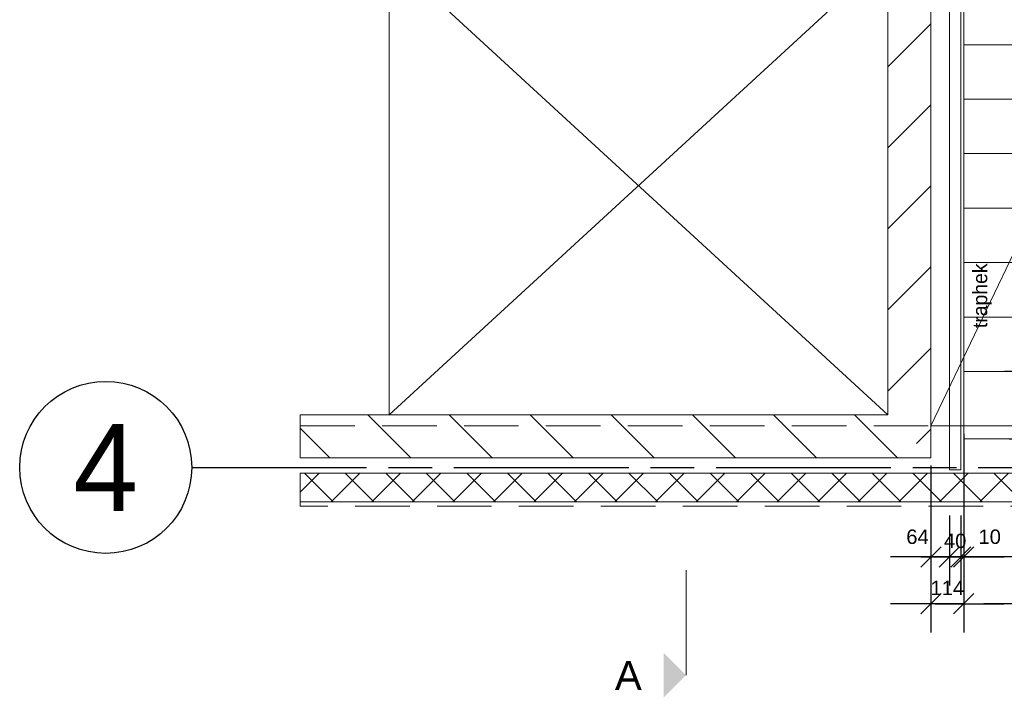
# Model space of a CAD drawing. Header units: millimetres. Extents: x -35957 to 57255, y -28270 to 35843.
# Tile 203 of 207: x 21962 to 25396, y 2708 to 5072. Entities that reach past the tile are written whole.
import ezdxf

# ---------------------------------------------------------------- set-up
doc = ezdxf.new("R2010")
doc.units = ezdxf.units.MM
doc.header["$LTSCALE"] = 100
doc.header["$PDMODE"] = 1
doc.header["$PDSIZE"] = -2
doc.linetypes.add('[LS] ISO-08 Long Dashed Short Dashed', pattern=[9.144, 6.096, -0.762, 1.524, -0.762])
doc.linetypes.add('Hidden-2', pattern=[2.8575, 1.905, -0.9525])
doc.layers.get('0').update_dxf_attribs({"lineweight": 5})
for name, color, linetype, lineweight in [('5', 7, 'Continuous', 18), ('binnenwanden', 7, 'Continuous', 9), ('Geen', 7, 'Continuous', 9), ('Maatlijnen', 7, 'Continuous', 9), ('none', 7, 'Continuous', 13)]:
    doc.layers.add(name, color=color, linetype=linetype, lineweight=lineweight)
doc.styles.add('Arial', font='Arial.ttf')
doc.styles.add('Century Gothic', font='Century-Gothic_9791.ttf')
doc.dimstyles.new('Arch_PUUUR', dxfattribs={"dimtxt": 151.584201, "dimasz": 70.693359, "dimexe": 100, "dimexo": 159, "dimgap": 100, "dimtad": 1, "dimdec": 4, "dimtxsty": 'Century Gothic', "dimblk": 'VW_SLASH', "dimblk1": 'VW_SLASH', "dimblk2": 'VW_SLASH', "dimcen": 0, "dimdle": 100, "dimazin": 0, "dimtfac": 0.8, "dimtdec": 4, "dimtix": 1, "dimtmove": 0, "dimatfit": 0, "dimldrblk": 'VW_SLASH-1', "dimfxl": 1, "dimfrac": 2, "dimtolj": 1, "dimarcsym": 0})

# ---------------------------------------------------------------- blocks, each defined once
blk = doc.blocks.new('Groep-345')
at = {"layer": 'Geen', "transparency": 33554687, "attachment_point": 1, "line_spacing_factor": 1.026243, "style": 'Century Gothic'}
for s, insert, char_height in [('1', (23036.5, 6410.1), 50.5), ('2', (23206.3, 6410.1), 50.5), ('3', (23396.3, 6410.1), 50.5), ('4', (23586.3, 6410.1), 50.5), ('5', (23776.3, 6410.1), 50.5), ('6', (23966.3, 6410.1), 50.5), ('7', (24156.3, 6410.1), 50.5), ('8', (24346.3, 6410.1), 50.5), ('9', (24536.3, 6410.1), 50.5), ('10', (24726.3, 6410.1), 50.53), ('11', (24916.3, 6410.1), 50.53), ('12', (25097.6, 6410.1), 50.53), ('13', (26031.2, 6397.6), 50.53), ('14', (26026.7, 5512.1), 50.53), ('15', (26026.7, 5322.1), 50.53), ('16', (26026.7, 5132.1), 50.53), ('17', (26026.7, 4942.1), 50.53), ('18', (26026.7, 4752.1), 50.53), ('19', (26026.7, 4562.1), 50.53), ('20', (26026.7, 4372.1), 50.53), ('21', (26026.7, 4182.1), 50.53), ('22', (26026.7, 3992.1), 50.53), ('23', (26026.7, 3819), 50.53), ('24', (26026.7, 3586), 50.53)]:
    blk.add_mtext(s, dxfattribs=dict(at, insert=insert, char_height=char_height))
blk = doc.blocks.new('Groep-346')
at = {"lineweight": 5, "transparency": 33554687, "flags": 128}
for points in [[(22974.3, 6465.1), (22974.3, 6505.1), (26204.3, 6505.1), (26204.3, 6465.1)], [(26164.3, 6465.1), (26204.3, 6465.1), (26204.3, 3482.9), (26164.3, 3482.9)], [(22974.3, 5505.1), (22974.3, 5545.1), (25204.3, 5545.1), (25204.3, 5505.1)], [(25204.3, 5545.1), (25244.3, 5545.1), (25244.3, 3501.5), (25204.3, 3501.5)]]:
    blk.add_lwpolyline(points, close=True, dxfattribs=at)
at = {"layer": 'Geen', "color": 5, "true_color": 0x0000ff, "transparency": 33554687, "char_height": 50.53, "attachment_point": 1, "line_spacing_factor": 1.026243, "style": 'Century Gothic'}
for s, insert in [('traphek', (23924.2, 6432)), ('traphek', (23924.2, 5658)), ('L.', (25185.2, 5632.5))]:
    blk.add_mtext(s, dxfattribs=dict(at, insert=insert))
at = {"layer": 'Geen', "color": 5, "true_color": 0x0000ff, "transparency": 33554687, "char_height": 50.53, "attachment_point": 1, "rotation": 90, "line_spacing_factor": 1.026243, "style": 'Century Gothic'}
for insert in [(26088.3, 5631.6), (25285.7, 3996.5), (26088.3, 3996.5)]:
    blk.add_mtext('traphek', dxfattribs=dict(at, insert=insert))
blk = doc.blocks.new('Groep-347')
at = {"layer": 'Geen', "color": 5, "linetype": 'Continuous', "lineweight": 9, "true_color": 0x0000ff, "transparency": 33554687}
for p, q in [((23250, 3693.9), (24990, 5293.9)), ((23250, 5293.9), (24990, 3693.9))]:
    blk.add_line(p, q, dxfattribs=at)
blk = doc.blocks.new('Groep-348')
at = {"layer": 'Geen', "color": 5, "linetype": 'Continuous', "lineweight": 9, "true_color": 0x0000ff, "transparency": 33554687, "flags": 128}
blk.add_lwpolyline([(23250, 5293.9), (24990, 5293.9), (24990, 3693.9), (23250, 3693.9)], close=True, dxfattribs=at)
at = {"layer": '5', "color": 5, "true_color": 0x0000ff, "transparency": 33554687}
blk.add_blockref('Groep-347', (0, 0), dxfattribs=at)
blk = doc.blocks.new('Groep-377')
at = {"layer": 'Geen', "color": 5, "linetype": 'Continuous', "lineweight": 9, "true_color": 0x0000ff, "transparency": 33554687}
blk.add_line((25140, 3655.1), (26510.7, 6520.3), dxfattribs=at)
blk = doc.blocks.new('Groep-378')
at = {"layer": 'Geen', "color": 5, "linetype": '[LS] ISO-08 Long Dashed Short Dashed', "lineweight": 25, "true_color": 0x0000ff, "transparency": 33554687}
blk.add_line((22561.8, 3510.4), (27376.2, 3510.4), dxfattribs=at)
at = {"layer": 'Geen', "color": 5, "linetype": 'Continuous', "lineweight": 25, "true_color": 0x0000ff, "transparency": 33554687}
blk.add_circle((22261.8, 3510.4), 300, dxfattribs=at)
at = {"layer": 'Geen', "color": 5, "true_color": 0x0000ff, "transparency": 33554687, "insert": (22261.8, 3510.4), "char_height": 303.2, "attachment_point": 5, "line_spacing_factor": 1.026243, "style": 'Century Gothic'}
blk.add_mtext('4', dxfattribs=at)
blk = doc.blocks.new('Groep-379')
at = {"layer": 'none', "color": 7, "linetype": 'Continuous', "flags": 128}
for points in [[(22974.3, 6455.1), (23164.3, 6455.1), (23164.3, 5555.1), (22974.3, 5555.1)], [(23164.3, 6455.1), (23354.3, 6455.1), (23354.3, 5555.1), (23164.3, 5555.1)], [(23354.3, 6455.1), (23544.3, 6455.1), (23544.3, 5555.1), (23354.3, 5555.1)], [(23544.3, 6455.1), (23734.3, 6455.1), (23734.3, 5555.1), (23544.3, 5555.1)], [(23734.3, 6455.1), (23924.3, 6455.1), (23924.3, 5555.1), (23734.3, 5555.1)], [(23924.3, 6455.1), (24114.3, 6455.1), (24114.3, 5555.1), (23924.3, 5555.1)], [(24114.3, 6455.1), (24304.3, 6455.1), (24304.3, 5555.1), (24114.3, 5555.1)], [(24304.3, 6455.1), (24494.3, 6455.1), (24494.3, 5555.1), (24304.3, 5555.1)], [(24494.3, 6455.1), (24684.3, 6455.1), (24684.3, 5555.1), (24494.3, 5555.1)], [(24684.3, 6455.1), (24874.3, 6455.1), (24874.3, 5555.1), (24684.3, 5555.1)], [(24874.3, 6455.1), (25064.3, 6455.1), (25064.3, 5555.1), (24874.3, 5555.1)], [(25064.3, 6455.1), (25254.3, 6455.1), (25254.3, 5555.1), (25064.3, 5555.1)], [(25254.3, 6455.1), (26154.3, 6455.1), (26154.3, 5555.1), (25254.3, 5555.1)], [(25254.3, 5555.1), (26154.3, 5555.1), (26154.3, 5365.1), (25254.3, 5365.1)], [(25254.3, 5365.1), (26154.3, 5365.1), (26154.3, 5175.1), (25254.3, 5175.1)], [(25254.3, 5175.1), (26154.3, 5175.1), (26154.3, 4985.1), (25254.3, 4985.1)], [(25254.3, 4985.1), (26154.3, 4985.1), (26154.3, 4795.1), (25254.3, 4795.1)], [(25254.3, 4795.1), (26154.3, 4795.1), (26154.3, 4605.1), (25254.3, 4605.1)], [(25254.3, 4605.1), (26154.3, 4605.1), (26154.3, 4415.1), (25254.3, 4415.1)], [(25254.3, 4415.1), (26154.3, 4415.1), (26154.3, 4225.1), (25254.3, 4225.1)], [(25254.3, 4225.1), (26154.3, 4225.1), (26154.3, 4035.1), (25254.3, 4035.1)], [(25254.3, 4035.1), (26154.3, 4035.1), (26154.3, 3845.1), (25254.3, 3845.1)], [(25254.3, 3845.1), (26154.3, 3845.1), (26154.3, 3610.1), (25254.3, 3610.1)]]:
    blk.add_lwpolyline(points, close=True, dxfattribs=at)
blk = doc.blocks.new('Groep-386')
at = {"color": 7, "lineweight": 5, "transparency": 33554687}
blk.add_line((24285.7, 2786), (24285.7, 3151.9), dxfattribs=at)
blk.add_solid([(24208, 2863.8), (24285.7, 2786), (24208, 2708.2)], dxfattribs=at)
blk = doc.blocks.new('Groep-387')
at = {"color": 7, "lineweight": 5, "transparency": 33554687}
blk.add_line((24285.7, 7359), (24285.7, 6993.1), dxfattribs=at)
blk.add_solid([(24208, 7281.2), (24285.7, 7359), (24208, 7436.7)], dxfattribs=at)
blk = doc.blocks.new('Groep-388')
at = {"color": 7, "transparency": 33554554}
for name in ['Groep-387', 'Groep-386']:
    blk.add_blockref(name, (0, 0), dxfattribs=at)
at = {"layer": 'Geen', "color": 7, "transparency": 33554687, "char_height": 100.7, "attachment_point": 1, "line_spacing_factor": 0.962448, "style": 'Arial'}
for insert in [(24037.7, 7424.6), (24037.7, 2834.5)]:
    blk.add_mtext('A', dxfattribs=dict(at, insert=insert))
blk = doc.blocks.new('VW_SLASH')
at = {"color": 0, "linetype": 'ByBlock', "lineweight": -2, "transparency": 16777216}
blk.add_line((1.415, 0), (-1, 0), dxfattribs=at)
at = {"color": 0, "linetype": 'Continuous', "lineweight": 20, "transparency": 16777216, "flags": 128}
blk.add_lwpolyline([(0.5, 0.5), (-0.5, -0.5)], dxfattribs=at)
blk = doc.blocks.new('*D582')
at = {"layer": 'Defpoints', "color": 0}
for p in [(25254.3, 3610.1), (25140, 3543.9), (25140, 3034.6)]:
    blk.add_point(p, dxfattribs=at)
at = {"layer": 'Maatlijnen', "color": 0, "linetype": 'Continuous', "lineweight": -2}
for p, q in [((25254.3, 3451.1), (25254.3, 2934.6)), ((25140, 3384.9), (25140, 2934.6)), ((25069.3, 3034.6), (24998.6, 3034.6)), ((25254.3, 3034.6), (25140, 3034.6)), ((25325, 3034.6), (25395.7, 3034.6))]:
    blk.add_line(p, q, dxfattribs=at)
at = {"layer": 'Maatlijnen', "color": 0, "lineweight": -2, "xscale": 70.693359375, "yscale": 70.693359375, "zscale": 70.693359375}
blk.add_blockref('VW_SLASH', (25140, 3034.6), dxfattribs=at)
at = {"layer": 'Maatlijnen', "color": 0, "lineweight": -2, "xscale": 70.693359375, "yscale": 70.693359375, "zscale": 70.693359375, "rotation": 180}
blk.add_blockref('VW_SLASH', (25254.3, 3034.6), dxfattribs=at)
at = {"layer": 'Maatlijnen', "color": 0, "insert": (25197.2, 3089.9), "char_height": 50.34, "attachment_point": 5, "style": 'Arial'}
blk.add_mtext('\\A1;114', dxfattribs=at)
blk = doc.blocks.new('VW_SLASH-1')
at = {"color": 0, "linetype": 'ByBlock', "lineweight": -2, "transparency": 16777216}
blk.add_line((1.415, 0), (-1, 0), dxfattribs=at)
at = {"color": 0, "linetype": 'Continuous', "lineweight": 20, "transparency": 16777216, "flags": 128}
blk.add_lwpolyline([(0.751, 0.751), (-0.751, -0.751)], dxfattribs=at)
blk = doc.blocks.new('*D583')
at = {"layer": 'Defpoints', "color": 0}
for p in [(25254.3, 3610.1), (26154.3, 3610.1), (25254.3, 3034.6)]:
    blk.add_point(p, dxfattribs=at)
at = {"layer": 'Maatlijnen', "color": 0, "linetype": 'Continuous', "lineweight": -2}
for p, q in [((25254.3, 3451.1), (25254.3, 2934.6)), ((26154.3, 3451.1), (26154.3, 2934.6)), ((26083.6, 3034.6), (25325, 3034.6))]:
    blk.add_line(p, q, dxfattribs=at)
at = {"layer": 'Maatlijnen', "color": 0, "lineweight": -2, "xscale": 70.693359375, "yscale": 70.693359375, "zscale": 70.693359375, "rotation": 180}
blk.add_blockref('VW_SLASH', (25254.3, 3034.6), dxfattribs=at)
at = {"layer": 'Maatlijnen', "color": 0, "lineweight": -2, "xscale": 70.693359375, "yscale": 70.693359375, "zscale": 70.693359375}
blk.add_blockref('VW_SLASH', (26154.3, 3034.6), dxfattribs=at)
at = {"layer": 'Maatlijnen', "color": 0, "insert": (25704.3, 3090.3), "char_height": 50.34, "attachment_point": 5, "style": 'Arial'}
blk.add_mtext('\\A1;900', dxfattribs=at)
blk = doc.blocks.new('*D600')
at = {"layer": 'Defpoints', "color": 0}
for p in [(25140, 3675.7), (25204.3, 3501.5), (25140, 3198)]:
    blk.add_point(p, dxfattribs=at)
at = {"layer": 'Maatlijnen', "color": 0, "linetype": 'Continuous', "lineweight": -2}
for p, q in [((25140, 3516.7), (25140, 3098)), ((25204.3, 3342.5), (25204.3, 3098)), ((25069.3, 3198), (24998.6, 3198)), ((25204.3, 3198), (25140, 3198)), ((25275, 3198), (25345.7, 3198))]:
    blk.add_line(p, q, dxfattribs=at)
at = {"layer": 'Maatlijnen', "color": 0, "lineweight": -2, "xscale": 70.693359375, "yscale": 70.693359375, "zscale": 70.693359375}
blk.add_blockref('VW_SLASH', (25140, 3198), dxfattribs=at)
at = {"layer": 'Maatlijnen', "color": 0, "lineweight": -2, "xscale": 70.693359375, "yscale": 70.693359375, "zscale": 70.693359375, "rotation": 180}
blk.add_blockref('VW_SLASH', (25204.3, 3198), dxfattribs=at)
at = {"layer": 'Maatlijnen', "color": 0, "insert": (25093.1, 3268.2), "char_height": 50.34, "attachment_point": 5, "style": 'Arial'}
blk.add_mtext('\\A1;64', dxfattribs=at)
blk = doc.blocks.new('*D601')
at = {"layer": 'Defpoints', "color": 0}
for p in [(25204.3, 3501.5), (25244.3, 3501.5), (25204.3, 3198)]:
    blk.add_point(p, dxfattribs=at)
at = {"layer": 'Maatlijnen', "color": 0, "linetype": 'Continuous', "lineweight": -2}
for p, q in [((25204.3, 3342.5), (25204.3, 3098)), ((25244.3, 3342.5), (25244.3, 3098)), ((25133.6, 3198), (25062.9, 3198)), ((25244.3, 3198), (25204.3, 3198)), ((25315, 3198), (25385.7, 3198))]:
    blk.add_line(p, q, dxfattribs=at)
at = {"layer": 'Maatlijnen', "color": 0, "lineweight": -2, "xscale": 70.693359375, "yscale": 70.693359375, "zscale": 70.693359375}
blk.add_blockref('VW_SLASH', (25204.3, 3198), dxfattribs=at)
at = {"layer": 'Maatlijnen', "color": 0, "lineweight": -2, "xscale": 70.693359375, "yscale": 70.693359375, "zscale": 70.693359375, "rotation": 180}
blk.add_blockref('VW_SLASH', (25244.3, 3198), dxfattribs=at)
at = {"layer": 'Maatlijnen', "color": 0, "insert": (25224.3, 3253.7), "char_height": 50.34, "attachment_point": 5, "style": 'Arial'}
blk.add_mtext('\\A1;40', dxfattribs=at)
blk = doc.blocks.new('*D602')
at = {"layer": 'Defpoints', "color": 0}
for p in [(25254.3, 3786.9), (25244.3, 3501.5), (25244.3, 3198)]:
    blk.add_point(p, dxfattribs=at)
at = {"layer": 'Maatlijnen', "color": 0, "linetype": 'Continuous', "lineweight": -2}
for p, q in [((25254.3, 3627.9), (25254.3, 3098)), ((25244.3, 3342.5), (25244.3, 3098)), ((25173.6, 3198), (25102.9, 3198)), ((25254.3, 3198), (25244.3, 3198)), ((25325, 3198), (25395.7, 3198))]:
    blk.add_line(p, q, dxfattribs=at)
at = {"layer": 'Maatlijnen', "color": 0, "lineweight": -2, "xscale": 70.693359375, "yscale": 70.693359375, "zscale": 70.693359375, "rotation": 180}
blk.add_blockref('VW_SLASH', (25254.3, 3198), dxfattribs=at)
at = {"layer": 'Maatlijnen', "color": 0, "lineweight": -2, "xscale": 70.693359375, "yscale": 70.693359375, "zscale": 70.693359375}
blk.add_blockref('VW_SLASH', (25244.3, 3198), dxfattribs=at)
at = {"layer": 'Maatlijnen', "color": 0, "insert": (25344.8, 3268.2), "char_height": 50.34, "attachment_point": 5, "style": 'Arial'}
blk.add_mtext('\\A1;10', dxfattribs=at)
blk = doc.blocks.new('*D603')
at = {"layer": 'Defpoints', "color": 0}
for p in [(25254.3, 3786.9), (26154.3, 3786.9), (25254.3, 3198)]:
    blk.add_point(p, dxfattribs=at)
at = {"layer": 'Maatlijnen', "color": 0, "linetype": 'Continuous', "lineweight": -2}
for p, q in [((25254.3, 3627.9), (25254.3, 3098)), ((26154.3, 3627.9), (26154.3, 3098)), ((26083.6, 3198), (25325, 3198))]:
    blk.add_line(p, q, dxfattribs=at)
at = {"layer": 'Maatlijnen', "color": 0, "lineweight": -2, "xscale": 70.693359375, "yscale": 70.693359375, "zscale": 70.693359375, "rotation": 180}
blk.add_blockref('VW_SLASH', (25254.3, 3198), dxfattribs=at)
at = {"layer": 'Maatlijnen', "color": 0, "lineweight": -2, "xscale": 70.693359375, "yscale": 70.693359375, "zscale": 70.693359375}
blk.add_blockref('VW_SLASH', (26154.3, 3198), dxfattribs=at)
at = {"layer": 'Maatlijnen', "color": 0, "insert": (25704.3, 3253.7), "char_height": 50.34, "attachment_point": 5, "style": 'Arial'}
blk.add_mtext('\\A1;900', dxfattribs=at)
blk = doc.blocks.new('*D628')
at = {"layer": 'Defpoints', "color": 0}
for p in [(25496, 3845.1), (25589.2, 3845.1), (25254.3, 3610.1)]:
    blk.add_point(p, dxfattribs=at)
at = {"layer": 'Maatlijnen', "color": 0, "linetype": 'Continuous', "lineweight": -2}
for p, q in [((25430.2, 3845.1), (25396, 3845.1)), ((25496, 3680.8), (25496, 3774.4)), ((25413.3, 3610.1), (25596, 3610.1))]:
    blk.add_line(p, q, dxfattribs=at)
at = {"layer": 'Maatlijnen', "color": 0, "lineweight": -2, "xscale": 70.693359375, "yscale": 70.693359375, "zscale": 70.693359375}
for p, rotation in [((25496, 3845.1), 90), ((25496, 3610.1), 270)]:
    blk.add_blockref('VW_SLASH', p, dxfattribs=dict(at, rotation=rotation))
at = {"layer": 'Maatlijnen', "color": 0, "insert": (25446.7, 3727.6), "char_height": 37.76, "attachment_point": 5, "rotation": 90, "style": 'Arial'}
blk.add_mtext('\\A1;235', dxfattribs=at)

msp = doc.modelspace()

# ---------------------------------------------------------------- block references
at = {"color": 7, "transparency": 33554687}
msp.add_blockref('Groep-346', (0, 0), dxfattribs=at)
at = {"layer": '5', "color": 7, "transparency": 33554687}
msp.add_blockref('Groep-345', (0, 0), dxfattribs=at)

# ---------------------------------------------------------------- dimensions: what is measured, and where the dimension line sits
at = {"layer": 'Maatlijnen', "color": 5, "linetype": 'Continuous', "true_color": 0x0000ff}
dim = msp.add_linear_dim(base=(25496, 3845.1), p1=(25254.3, 3610.1), p2=(25589.2, 3845.1), angle=270, dimstyle='Arch_PUUUR', override={"dimtxt": 37.758247, "dimgap": 30, "dimdec": 0, "dimpost": '<>', "dimtxsty": 'Arial', "dimtmove": 2}, dxfattribs=at)
dim.commit()
dim.dimension.update_dxf_attribs({"geometry": '*D628', "text_midpoint": (25446.7, 3727.6)})

# ---------------------------------------------------------------- next in the draw order: wipeouts: each hides what was drawn before it
at = {"color": 255, "lineweight": 5, "transparency": 33554687}
msp.add_wipeout([(22940, 3543.9), (22940, 3693.9), (24990, 3693.9), (25140, 3543.9)], dxfattribs=at).dxf.layer = 'binnenwanden'

# ---------------------------------------------------------------- next in the draw order: hatches: boundary and pattern name
at = {"layer": 'binnenwanden', "linetype": 'Continuous', "lineweight": 5, "transparency": 33554687}
h = msp.add_hatch(dxfattribs=at)
h.set_pattern_fill('[LA] Kalkzandsteen 2mm', style=0, pattern_type=2)
h.set_pattern_definition([(-45, (0, 0), (141.4214, 141.4214), [])])
h.paths.add_polyline_path([(22940, 3543.9), (22940, 3693.9), (24990, 3693.9), (25140, 3543.9)])

# ---------------------------------------------------------------- next in the draw order: linework, layer by layer
at = {"layer": 'binnenwanden', "lineweight": 5, "transparency": 33554687}
for p, q in [((22940, 3693.9), (24990, 3693.9)), ((22940, 3543.9), (22940, 3693.9)), ((22940, 3543.9), (25140, 3543.9))]:
    msp.add_line(p, q, dxfattribs=at)

# ---------------------------------------------------------------- next in the draw order: wipeouts: each hides what was drawn before it
at = {"color": 255, "lineweight": 5, "transparency": 33554687}
msp.add_wipeout([(25140, 3543.9), (24990, 3693.9), (24990, 5293.9), (25140, 5443.9)], dxfattribs=at).dxf.layer = 'binnenwanden'

# ---------------------------------------------------------------- next in the draw order: hatches: boundary and pattern name
at = {"layer": 'binnenwanden', "linetype": 'Continuous', "lineweight": 5, "transparency": 33554687}
h = msp.add_hatch(dxfattribs=at)
h.set_pattern_fill('[LA] Kalkzandsteen 2mm', angle=90, style=0, pattern_type=2)
h.set_pattern_definition([(45, (0, 0), (-141.4214, 141.4214), [])])
h.paths.add_polyline_path([(25140, 3543.9), (24990, 3693.9), (24990, 5293.9), (25140, 5443.9)])

# ---------------------------------------------------------------- next in the draw order: linework, layer by layer
at = {"layer": 'binnenwanden', "lineweight": 5, "transparency": 33554687}
for p, q in [((25140, 3543.9), (25140, 5443.9)), ((24990, 3693.9), (24990, 5293.9))]:
    msp.add_line(p, q, dxfattribs=at)
at = {"layer": 'Geen', "color": 5, "linetype": 'Continuous', "lineweight": 9, "true_color": 0x0000ff, "transparency": 33554687, "flags": 128}
msp.add_lwpolyline([(26510.7, 6518.9), (22940, 6518.9), (22940, 5443.9), (25140, 5443.9), (25140, 3655.5), (26724.1, 3655.1)], close=True, dxfattribs=at)
at = {"layer": 'none', "color": 6, "linetype": 'Hidden-2', "true_color": 0xff00ff, "flags": 128}
msp.add_lwpolyline([(22940, 3655.1), (26848.7, 3655.1), (26848.7, 3375.1), (22940, 3375.1)], close=True, dxfattribs=at)

# ---------------------------------------------------------------- next in the draw order: block references
at = {"layer": '5', "color": 5, "true_color": 0x0000ff, "transparency": 33554687}
msp.add_blockref('Groep-377', (0, 0), dxfattribs=at)
at = {"layer": 'Geen', "color": 5, "true_color": 0x0000ff, "transparency": 33554687}
msp.add_blockref('Groep-348', (0, 0), dxfattribs=at)
at = {"layer": 'none', "color": 7}
for name in ['Groep-379', 'Groep-378']:
    msp.add_blockref(name, (0, 0), dxfattribs=at)

# ---------------------------------------------------------------- next in the draw order: wipeouts: each hides what was drawn before it
at = {"color": 255, "lineweight": 5, "transparency": 33554687}
msp.add_wipeout([(26848.7, 3490.4), (26848.7, 3390.4), (22940, 3390.4), (22940, 3490.4)], dxfattribs=at).dxf.layer = 'binnenwanden'

# ---------------------------------------------------------------- next in the draw order: hatches: boundary and pattern name
at = {"layer": 'binnenwanden', "linetype": 'Continuous', "lineweight": 5, "true_color": 0x777777, "transparency": 33554687}
h = msp.add_hatch(dxfattribs=at)
h.set_pattern_fill('Isolatie', color=8, style=0, pattern_type=2)
h.set_pattern_definition([(45, (1.43, 1.32), (-70.71068, 70.71068), []), (135, (-2.87, 2.87), (-70.71068, -70.71068), [])])
h.paths.add_polyline_path([(26848.7, 3490.4), (26848.7, 3390.4), (22940, 3390.4), (22940, 3490.4)])

# ---------------------------------------------------------------- next in the draw order: linework, layer by layer
at = {"layer": 'binnenwanden', "lineweight": 5, "transparency": 33554687}
for p, q in [((22940, 3490.4), (22940, 3390.4)), ((26848.7, 3490.4), (22940, 3490.4)), ((26848.7, 3390.4), (22940, 3390.4))]:
    msp.add_line(p, q, dxfattribs=at)

# ---------------------------------------------------------------- next in the draw order: block references
at = {"layer": 'none', "color": 7}
msp.add_blockref('Groep-388', (0, 0), dxfattribs=at)

# ---------------------------------------------------------------- next in the draw order: dimensions: what is measured, and where the dimension line sits
at = {"layer": 'Maatlijnen', "color": 5, "linetype": 'Continuous', "true_color": 0x0000ff}
for base, p1, p2, picture, middle in [((25244.3, 3198), (25254.3, 3786.9), (25244.3, 3501.5), '*D602', (25344.8, 3268.2)), ((25140, 3198), (25204.3, 3501.5), (25140, 3675.7), '*D600', (25093.1, 3268.2))]:
    dim = msp.add_linear_dim(base=base, p1=p1, p2=p2, dimstyle='Arch_PUUUR', override={"dimtxt": 50.344329, "dimgap": 30, "dimdec": 0, "dimpost": '<>', "dimtxsty": 'Arial', "dimtix": 0, "dimtmove": 2}, dxfattribs=at)
    dim.commit()
    dim.dimension.update_dxf_attribs({"geometry": picture, "text_midpoint": middle, "dimtype": 160})
for base, p1, p2, picture, middle in [((25254.3, 3198), (26154.3, 3786.9), (25254.3, 3786.9), '*D603', (25704.3, 3253.7)), ((25140, 3034.6), (25254.3, 3610.1), (25140, 3543.9), '*D582', (25197.2, 3089.9)), ((25254.3, 3034.6), (26154.3, 3610.1), (25254.3, 3610.1), '*D583', (25704.3, 3090.3)), ((25204.3, 3198), (25244.3, 3501.5), (25204.3, 3501.5), '*D601', (25224.3, 3253.7))]:
    dim = msp.add_linear_dim(base=base, p1=p1, p2=p2, dimstyle='Arch_PUUUR', override={"dimtxt": 50.344329, "dimgap": 30, "dimdec": 0, "dimpost": '<>', "dimtxsty": 'Arial', "dimtmove": 2}, dxfattribs=at)
    dim.commit()
    dim.dimension.update_dxf_attribs({"geometry": picture, "text_midpoint": middle})

doc.saveas('drawing.dxf')
